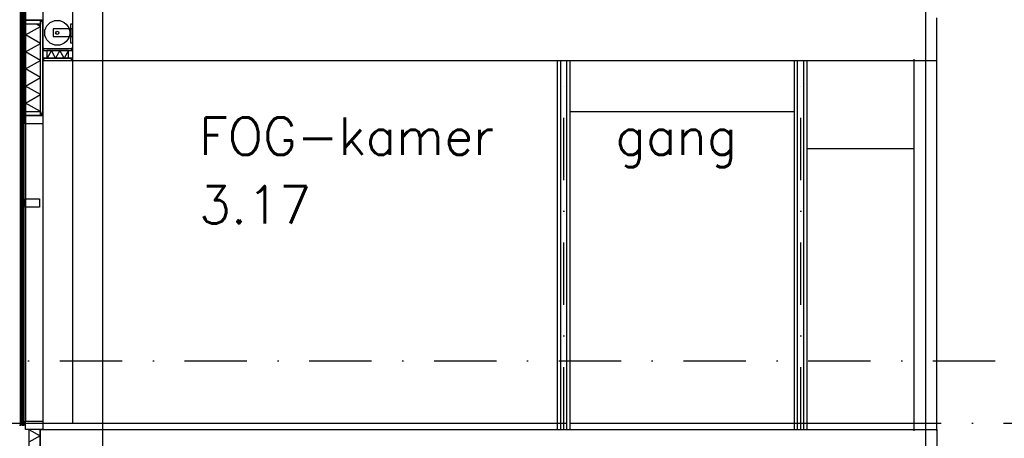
# Model space of a CAD drawing. Extents: x -18628 to 99585, y 127200 to 154480.
# Tile 53 of 59: x 79576 to 87472, y 132545 to 135902. Entities that reach past the tile are written whole.
import ezdxf

# ---------------------------------------------------------------- set-up
doc = ezdxf.new("R2010")
doc.units = 0
doc.header["$LTSCALE"] = 1000
doc.header["$MEASUREMENT"] = 0
doc.linetypes.add('DASHDOT', pattern=[1, 0.5, -0.25, 0, -0.25])
doc.linetypes.add('DOT', pattern=[0.25, 0, -0.25])
for name, color, linetype in [('B02', 7, 'CONTINUOUS'), ('B03', 7, 'CONTINUOUS'), ('B08', 7, 'CONTINUOUS')]:
    doc.layers.add(name, color=color, linetype=linetype)
doc.styles.add('TXT', font='txt.shx')

msp = doc.modelspace()

# ---------------------------------------------------------------- linework, layer by layer
at = {"layer": 'B02', "color": 5, "linetype": 'Continuous'}
for p, q in [((86839.5, 151663.2), (86839.5, 127199.8)), ((86839.5, 151663.2), (86839.5, 127199.8)), ((80239.5, 151575.7), (80239.5, 127199.8))]:
    msp.add_line(p, q, dxfattribs=at)
at = {"layer": 'B02', "color": 5, "linetype": 'DASHDOT'}
for p, q in [((-15111, 133166), (89669.6, 133166)), ((-18544.4, 132666), (92781.6, 132666))]:
    msp.add_line(p, q, dxfattribs=at)
at = {"layer": 'B03', "color": 5, "linetype": 'Continuous'}
for p, q in [((79580.5, 139939.3), (79580.5, 132648)), ((79603.5, 139939.3), (79603.5, 132648)), ((79622.5, 139951), (79622.5, 132683)), ((79761.5, 139918.3), (79761.5, 132683)), ((79999.5, 139492), (79999.5, 132666)), ((79743.5, 135849), (79712.3, 135867))]:
    msp.add_line(p, q, dxfattribs=at)
at = {"layer": 'B03', "color": 1, "linetype": 'Continuous'}
for p, q in [((79586.5, 139939.3), (79586.5, 132648)), ((79597.5, 139939.3), (79597.5, 132648)), ((79609.5, 139939.3), (79609.5, 132648)), ((79623.5, 135165), (79623.5, 135867)), ((79743.5, 135165), (79743.5, 135867)), ((79999.5, 135830.1), (79844, 135830.1)), ((79844, 135830.1), (79844, 135767)), ((79987, 135869), (79999.5, 135869)), ((79987, 135715), (79987, 135869)), ((79999.5, 135869), (79999.5, 135715)), ((79999.5, 135767), (79999.5, 135830.1)), ((79844, 135767), (79999.5, 135767)), ((79967.5, 135654), (79793.5, 135654)), ((79999.5, 135715), (79987, 135715)), ((79967.5, 135594), (79793.5, 135594)), ((83914.5, 132616), (83914.5, 135576)), ((83964.5, 132616), (83964.5, 135576)), ((85814.5, 132616), (85814.5, 135576)), ((85864.5, 132616), (85864.5, 135576)), ((79586.5, 132648), (79574.5, 132648)), ((79609.5, 132648), (79597.5, 132648)), ((79761.5, 132666), (83889.5, 132666)), ((83989.5, 132666), (85789.5, 132666)), ((85889.5, 132666), (86749.5, 132666)), ((79649.5, 132616), (79649.5, 132226)), ((79739.5, 132616), (79739.5, 132316))]:
    msp.add_line(p, q, dxfattribs=at)
at = {"layer": 'B03', "color": 7, "linetype": 'Continuous'}
for p, q in [((79622.5, 135899), (79622.5, 135966)), ((79761.5, 135966), (79761.5, 135899)), ((79761.5, 135899), (79622.5, 135899)), ((79623.5, 135867), (79623.5, 135899)), ((79623.5, 135899), (79743.5, 135899)), ((79743.5, 135141), (79743.5, 135899)), ((79761.5, 135899), (79743.5, 135899)), ((79743.5, 135899), (79743.5, 135867)), ((79761.5, 135141), (79761.5, 135899)), ((79743.5, 135867), (79623.5, 135867)), ((79761.5, 135672), (79999.5, 135672)), ((79761.5, 135672), (79761.5, 135654)), ((79761.5, 135594), (79761.5, 135654)), ((79761.5, 135654), (79793.5, 135654)), ((79761.5, 135654), (79999.5, 135654)), ((79793.5, 135654), (79793.5, 135594)), ((79967.5, 135594), (79967.5, 135654)), ((79967.5, 135654), (79999.5, 135654)), ((79999.5, 135672), (79999.5, 135654)), ((79999.5, 135654), (79999.5, 135594)), ((79761.5, 135594), (79999.5, 135594)), ((79761.5, 135594), (79761.5, 135576)), ((79793.5, 135594), (79761.5, 135594)), ((79761.5, 135576), (79999.5, 135576)), ((79999.5, 135594), (79967.5, 135594)), ((79999.5, 135594), (79999.5, 135576)), ((83889.5, 132616), (83889.5, 135576)), ((83989.5, 132616), (83989.5, 135576)), ((85789.5, 132616), (85789.5, 135576)), ((85889.5, 132616), (85889.5, 135576)), ((79623.5, 135133), (79623.5, 135165)), ((79623.5, 135165), (79743.5, 135165)), ((79743.5, 135165), (79743.5, 135133)), ((79622.5, 135133), (79761.5, 135133)), ((79622.5, 135066), (79622.5, 135133)), ((79743.5, 135133), (79623.5, 135133)), ((79761.5, 135141), (79743.5, 135141)), ((79761.5, 135133), (79761.5, 135066)), ((79761.5, 135066), (79622.5, 135066)), ((86749.5, 134866), (85889.5, 134866)), ((79622.5, 134466), (79736.5, 134466)), ((79622.5, 134399), (79622.5, 134466)), ((79736.5, 134466), (79736.5, 134399)), ((79736.5, 134399), (79622.5, 134399)), ((79622.5, 132683), (79761.5, 132683)), ((79622.5, 132616), (79622.5, 132683)), ((79761.5, 132683), (79761.5, 132616)), ((79761.5, 132616), (79622.5, 132616))]:
    msp.add_line(p, q, dxfattribs=at)
at = {"layer": 'B03', "color": 2, "linetype": 'Continuous'}
for p, q in [((79999.5, 135916), (79999.5, 135576)), ((86929.5, 135576), (86929.5, 135916)), ((79999.5, 135576), (86929.5, 135576)), ((86749.5, 132606), (86749.5, 135586)), ((86929.5, 132606), (86929.5, 135586)), ((83989.5, 135166), (85789.5, 135166)), ((79739.5, 132316), (79739.5, 132616)), ((79739.5, 132616), (86929.5, 132616)), ((86929.5, 132616), (86929.5, 132316))]:
    msp.add_line(p, q, dxfattribs=at)
at = {"layer": 'B03', "color": 1, "linetype": 'DASHDOT'}
for p, q in [((83939.5, 132616), (83939.5, 135576)), ((85839.5, 132616), (85839.5, 135576))]:
    msp.add_line(p, q, dxfattribs=at)
at = {"layer": 'B03', "color": 7, "linetype": 'DOT'}
for p, q in [((79269.5, 134499.1), (79579.4, 135089.8)), ((79579.4, 135089.8), (79609.5, 135074)), ((79609.5, 135074), (79299.6, 134483.3))]:
    msp.add_line(p, q, dxfattribs=at)
at = {"layer": 'B03', "color": 5, "linetype": 'Continuous'}
for points in [[(79761.5, 135890), (79761.5, 135899), (79743.5, 135899), (79743.5, 135890)], [(79761.5, 135654), (79770.5, 135654), (79770.5, 135672), (79761.5, 135672)], [(79990.5, 135654), (79999.5, 135654), (79999.5, 135672), (79990.5, 135672)], [(79761.5, 135576), (79770.5, 135576), (79770.5, 135594), (79761.5, 135594)], [(79990.5, 135576), (79999.5, 135576), (79999.5, 135594), (79990.5, 135594)], [(79761.5, 135141), (79761.5, 135150), (79743.5, 135150), (79743.5, 135141)]]:
    msp.add_lwpolyline(points, close=True, dxfattribs=at)
for points in [[(79743.5, 135712.2), (79623.5, 135780.6), (79743.5, 135849)], [(79743.5, 135575.4), (79623.5, 135643.8), (79743.5, 135712.2)], [(79830.7, 135654), (79796.5, 135594), (79793.5, 135599.4)], [(79899.1, 135654), (79864.9, 135594), (79830.7, 135654)], [(79967.5, 135654), (79933.3, 135594), (79899.1, 135654)], [(79743.5, 135438.6), (79623.5, 135507), (79743.5, 135575.4)], [(79743.5, 135301.8), (79623.5, 135370.2), (79743.5, 135438.6)], [(79743.5, 135165), (79623.5, 135233.4), (79743.5, 135301.8)], [(79649.5, 132616), (79739.5, 132564.7), (79649.5, 132513.4)]]:
    msp.add_lwpolyline(points, dxfattribs=at)
at = {"layer": 'B03', "color": 2, "linetype": 'Continuous'}
msp.add_circle((79877.2, 135797), 100, dxfattribs=at)
at = {"layer": 'B03', "color": 1, "linetype": 'Continuous'}
msp.add_circle((79877.2, 135797), 13, dxfattribs=at)

# ---------------------------------------------------------------- texts
at = {"layer": 'B08', "color": 7, "linetype": 'Continuous', "style": 'TXT'}
for s, p in [('FOG-kamer', (81013.9, 134818.2)), ('gang', (84353.9, 134818.2)), ('3.17', (81013.9, 134268.2))]:
    msp.add_text(s, height=300, dxfattribs=at).set_placement(p)

doc.saveas('drawing.dxf')
